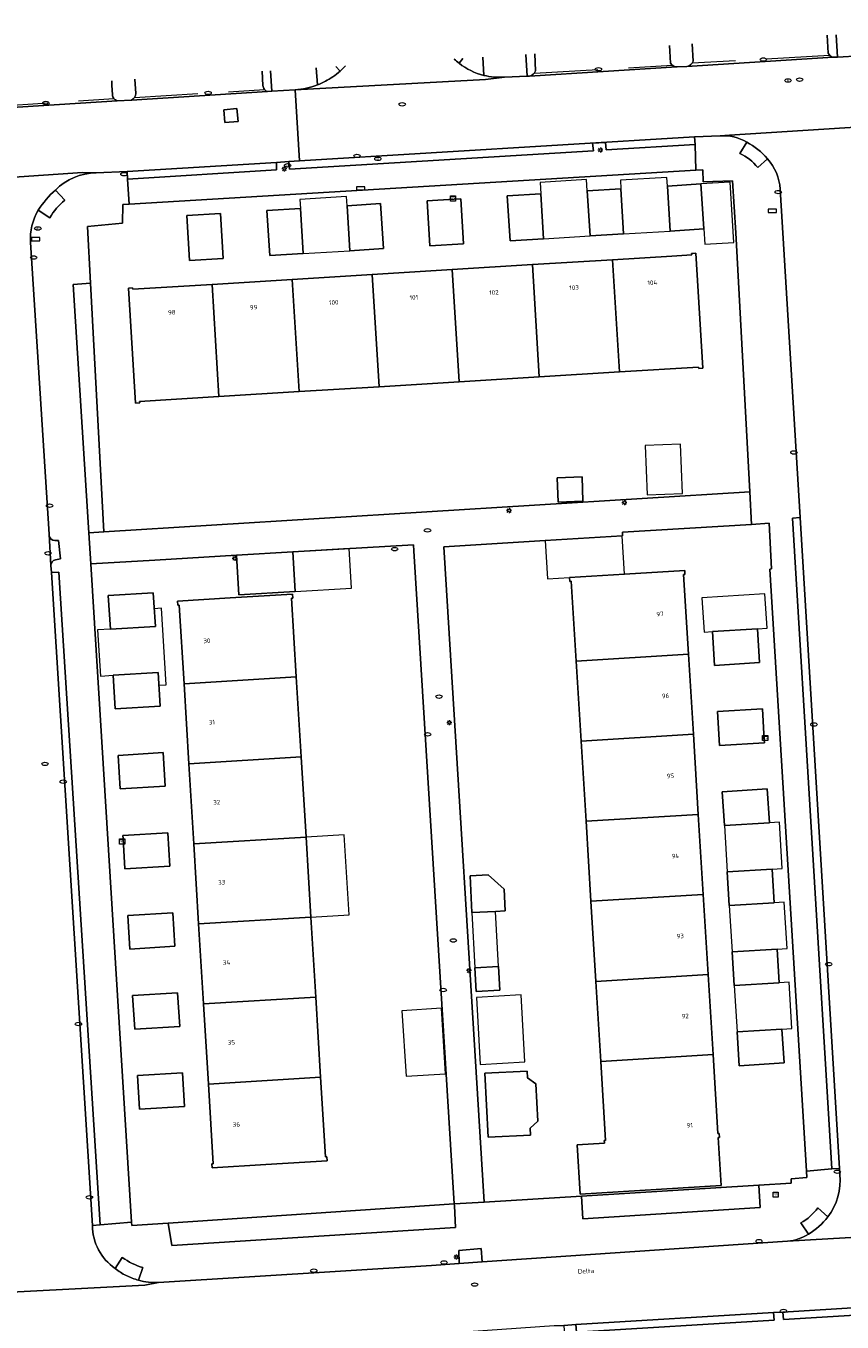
# Model space of a CAD drawing. Header units: metres. Extents: x 162098 to 162858, y 502351 to 503184.
# Tile 77 of 94: x 162283 to 162347, y 503056 to 503157. Entities that reach past the tile are written whole.
import ezdxf
from ezdxf.enums import TextEntityAlignment as Align

# ---------------------------------------------------------------- set-up
doc = ezdxf.new("R2010")
doc.units = ezdxf.units.M
doc.linetypes.add('RI-HWA-SO', pattern=[7.4, 5, -2.4])
doc.layers.add('B-PV-GR-BEPLANTING_CULTUUR_HEESTERS-GV', color=7, linetype='Continuous', lineweight=13, true_color=0x99cc00)
doc.layers.add('B-PV-RI-HWA_GOOT_MOLGOOT-G', color=150, linetype='RI-HWA-SO', lineweight=18, true_color=0x007fff)
for name, color, linetype, lineweight in [('B-PV-IE-MEUBILAIR-S', 252, 'Continuous', 13), ('B-PV-OG-BEBOUWING-GV', 7, 'Continuous', 18), ('B-PV-OG-BEBOUWING-T18', 7, 'Continuous', 18), ('B-PV-OG-BEBOUWING_LUIFEL-GV', 7, 'Continuous', 18), ('B-PV-OG-BEBOUWING_OVERBOUWING-GV', 7, 'Continuous', 18), ('B-PV-OG-BEBOUWING_SCHUUR-GV', 7, 'Continuous', 18), ('B-PV-OG-TERREIN_ERF-GV', 252, 'Continuous', 13), ('B-PV-OG-TOPOGRAFIE-T18', 7, 'Continuous', 18), ('B-PV-VH-OPENVERHARDING_BETONELEMENT-GV', 252, 'Continuous', 13), ('B-PV-VH-OPENVERHARDING_BETONSTRAATSTEEN-GV', 252, 'Continuous', 13), ('B-PV-VH-OPENVERHARDING_TEGEL-GV', 252, 'Continuous', 13)]:
    doc.layers.add(name, color=color, linetype=linetype, lineweight=lineweight)
doc.styles.add('NLCS-ISO', font='NLCS-ISO.ttf')
doc.styles.add('NLCS-ISO-M200-T18', font='NLCS-ISO.ttf', dxfattribs={"height": 1.8})

# ---------------------------------------------------------------- blocks, each defined once
blk = doc.blocks.new('SIE-MEUBILAIR_BORD_STRAATNAAM-SO')
blk.add_lwpolyline([(-1.625, -0.625), (1.625, -0.625), (1.625, 0.625), (-1.625, 0.625)], close=True)
blk = doc.blocks.new('SIE-MEUBILAIR_KAST_TELECOM-SO')
for points in [[(-1, 1), (1, 1), (1, 0.84), (-1, 0.84)], [(-1, 0.76), (1, 0.76), (1, -1), (-1, -1)]]:
    blk.add_lwpolyline(points, close=True)
at = {"style": 'NLCS-ISO'}
blk.add_text('tele', height=0.75, dxfattribs=at).set_placement((0, 0), align=Align.MIDDLE_CENTER)
blk = doc.blocks.new('SIE-MEUBILAIR_PAAL_LICHTMAST-SO')
for points in [[(-0.62, 0), (-1, 0)], [(-0.71, 0.71), (-0.44, 0.44)], [(0, 1), (0, 0.62)], [(0.44, 0.44), (0.71, 0.71)], [(1, 0), (0.62, 0)], [(-0.71, -0.71), (-0.44, -0.44)], [(0, -0.62), (0, -1)], [(0.44, -0.44), (0.71, -0.71)]]:
    blk.add_lwpolyline(points)
blk.add_circle((0, 0), 0.5)
blk = doc.blocks.new('SIE-MEUBILAIR_PUT_RIOOLPUT-SO')
blk.add_ellipse((0, 0), major_axis=(1.25, 0), ratio=0.54)
blk = doc.blocks.new('SIE-MEUBILAIR_PUT_KOLK-SO')
blk.add_ellipse((0, 0), major_axis=(1.25, 0), ratio=0.54)
blk = doc.blocks.new('SIE-MEUBILAIR_PUT_DRAINAGEPUT-SO')
blk.add_ellipse((0, 0), major_axis=(1.25, 0), ratio=0.54)
at = {"style": 'NLCS-ISO'}
blk.add_text('dr', height=0.75, dxfattribs=at).set_placement((0.03, 0), align=Align.MIDDLE_CENTER)
blk = doc.blocks.new('SIE-MEUBILAIR_PUT_WATERLEIDINGPUT-SO')
blk.add_ellipse((0, 0), major_axis=(1.25, 0), ratio=0.54)
at = {"style": 'NLCS-ISO'}
blk.add_text('wl', height=0.75, dxfattribs=at).set_placement((-0.14, 0), align=Align.MIDDLE_CENTER)

msp = doc.modelspace()

# ---------------------------------------------------------------- linework, layer by layer
at = {"layer": 'B-PV-GR-BEPLANTING_CULTUUR_HEESTERS-GV'}
for points in [[(162346.887, 503156.737), (162346.993, 503154.988), (162348.757, 503155.08)], [(162320.838, 503153.415), (162322.633, 503153.484), (162322.528, 503155.189)], [(162306.156, 503152.801), (162306.071, 503154.143)], [(162319.137, 503154.974), (162319.226, 503153.549)], [(162302.479, 503153.915), (162302.586, 503152.311), (162304.41, 503152.404)]]:
    msp.add_lwpolyline(points, dxfattribs=at)
for points in [[(162319.226, 503153.549, 0.0793717), (162320.838, 503153.415)], [(162304.41, 503152.404, 0.0358984), (162305.298, 503152.538)], [(162305.298, 503152.538, 0.0362931), (162306.156, 503152.801)]]:
    msp.add_lwpolyline(points, format="xyb", dxfattribs=at)
for points in [[(162288.214, 503117.611), (162289.4, 503117.699), (162289.404, 503117.699), (162288.352, 503137.232), (162286.977, 503137.113)], [(162327.003, 503063.725), (162340.921, 503064.639), (162340.806, 503066.381), (162326.897, 503065.517)], [(162317.003, 503063.054), (162316.913, 503064.745), (162316.903, 503064.917), (162294.443, 503063.394), (162294.725, 503061.633)]]:
    msp.add_lwpolyline(points, close=True, dxfattribs=at)
at = {"layer": 'B-PV-OG-BEBOUWING-GV'}
for points in [[(162336.276, 503145.016), (162333.641, 503144.854), (162333.859, 503141.322), (162336.494, 503141.483)], [(162321.064, 503144.083), (162321.281, 503140.549), (162323.916, 503140.711), (162323.699, 503144.245)], [(162327.352, 503144.468), (162327.569, 503140.935), (162330.204, 503141.097), (162329.987, 503144.63)], [(162302.199, 503142.924), (162302.416, 503139.392), (162305.051, 503139.554), (162304.834, 503143.086)], [(162308.488, 503143.31), (162308.705, 503139.778), (162311.34, 503139.94), (162311.123, 503143.472)], [(162316.902, 503143.83), (162314.776, 503143.696), (162314.993, 503140.163), (162317.628, 503140.325), (162317.411, 503143.858)], [(162295.911, 503142.539), (162296.128, 503139.006), (162298.763, 503139.167), (162298.546, 503142.701)], [(162329.328, 503139.068), (162323.04, 503138.681), (162323.582, 503129.868), (162329.87, 503130.255)], [(162329.87, 503130.255), (162336.089, 503130.638), (162336.096, 503130.527), (162336.415, 503130.547), (162335.859, 503139.58), (162335.54, 503139.56), (162335.547, 503139.451), (162333.98, 503139.354), (162329.328, 503139.068)], [(162310.464, 503137.907), (162304.175, 503137.52), (162304.718, 503128.707), (162311.006, 503129.094)], [(162316.752, 503138.294), (162310.464, 503137.907), (162311.006, 503129.094), (162317.294, 503129.481)], [(162323.04, 503138.681), (162316.752, 503138.294), (162317.294, 503129.481), (162323.582, 503129.868)], [(162297.886, 503137.133), (162291.659, 503136.749), (162291.652, 503136.858), (162291.333, 503136.838), (162291.889, 503127.805), (162292.208, 503127.825), (162292.201, 503127.936), (162298.429, 503128.32)], [(162304.175, 503137.52), (162297.886, 503137.133), (162298.429, 503128.32), (162304.718, 503128.707)], [(162327.011, 503120.106), (162326.939, 503122.016), (162324.99, 503121.942), (162325.063, 503120.032)], [(162299.99, 503112.739), (162304.415, 503113.006), (162304.227, 503116.125), (162299.801, 503115.858)], [(162325.963, 503114.12), (162325.983, 503113.801), (162326.093, 503113.808), (162326.478, 503107.54), (162335.29, 503108.081), (162334.906, 503114.34), (162335.016, 503114.347), (162334.997, 503114.666), (162330.266, 503114.38)], [(162304.499, 503106.303), (162304.123, 503112.481), (162304.233, 503112.488), (162304.214, 503112.807), (162299.313, 503112.511), (162295.181, 503112.257), (162295.2, 503111.942), (162295.31, 503111.949), (162295.687, 503105.767)], [(162337.18, 503109.861), (162337.342, 503107.205), (162340.875, 503107.422), (162340.713, 503110.078)], [(162326.478, 503107.54), (162326.864, 503101.252), (162335.676, 503101.793), (162335.29, 503108.081)], [(162290.285, 503103.794), (162293.817, 503104.009), (162293.657, 503106.644), (162290.125, 503106.429)], [(162304.882, 503100.014), (162304.499, 503106.303), (162295.687, 503105.767), (162296.07, 503099.478)], [(162341.097, 503103.79), (162337.564, 503103.572), (162337.726, 503100.917), (162341.26, 503101.134), (162341.248, 503101.354)], [(162336.063, 503095.504), (162335.676, 503101.793), (162326.864, 503101.252), (162327.25, 503094.963)], [(162290.667, 503097.505), (162294.199, 503097.72), (162294.039, 503100.355), (162290.507, 503100.14)], [(162296.07, 503099.478), (162296.453, 503093.19), (162305.266, 503093.726), (162304.882, 503100.014)], [(162337.949, 503097.284), (162338.111, 503094.629), (162341.644, 503094.846), (162341.482, 503097.501)], [(162336.449, 503089.216), (162336.063, 503095.504), (162327.25, 503094.963), (162327.636, 503088.675)], [(162291.049, 503091.217), (162294.581, 503091.432), (162294.421, 503094.067), (162290.889, 503093.852), (162290.902, 503093.602)], [(162296.453, 503093.19), (162296.836, 503086.901), (162305.649, 503087.438), (162305.266, 503093.726)], [(162338.334, 503090.995), (162338.496, 503088.341), (162342.029, 503088.558), (162341.867, 503091.212)], [(162318.295, 503087.787), (162320.152, 503087.886), (162320.904, 503087.926), (162320.813, 503089.636), (162319.566, 503090.755), (162318.141, 503090.679)], [(162327.636, 503088.675), (162328.022, 503082.386), (162336.835, 503082.928), (162336.449, 503089.216)], [(162291.431, 503084.929), (162294.964, 503085.144), (162294.804, 503087.779), (162291.271, 503087.564)], [(162306.032, 503081.149), (162305.649, 503087.438), (162296.836, 503086.901), (162297.219, 503080.612)], [(162338.719, 503084.707), (162338.881, 503082.052), (162342.413, 503082.269), (162342.251, 503084.924)], [(162318.625, 503081.594), (162320.482, 503081.693), (162320.383, 503083.55), (162318.526, 503083.451)], [(162328.022, 503082.386), (162328.409, 503076.098), (162337.221, 503076.64), (162336.835, 503082.928)], [(162291.814, 503078.64), (162295.346, 503078.855), (162295.186, 503081.49), (162291.654, 503081.275)], [(162306.415, 503074.861), (162306.032, 503081.149), (162297.219, 503080.612), (162297.602, 503074.324)], [(162339.104, 503078.419), (162339.266, 503075.764), (162342.798, 503075.981), (162342.636, 503078.636)], [(162328.692, 503069.68), (162326.547, 503069.548), (162326.785, 503065.67), (162337.854, 503066.35), (162337.622, 503070.123), (162337.732, 503070.13), (162337.712, 503070.449), (162337.602, 503070.442), (162337.221, 503076.64), (162328.409, 503076.098), (162328.789, 503069.901), (162328.679, 503069.894)], [(162292.196, 503072.352), (162295.728, 503072.567), (162295.568, 503075.202), (162292.036, 503074.987)], [(162297.602, 503074.324), (162297.983, 503068.066), (162297.873, 503068.059), (162297.892, 503067.74), (162302.115, 503067.997), (162306.926, 503068.29), (162306.907, 503068.609), (162306.797, 503068.602), (162306.415, 503074.861)], [(162322.648, 503074.815), (162322.62, 503075.344), (162319.3, 503075.167), (162319.568, 503070.14), (162322.888, 503070.317), (162322.86, 503070.846), (162323.465, 503071.396), (162323.309, 503074.333)]]:
    msp.add_lwpolyline(points, close=True, dxfattribs=at)
for points in [[(162293.324, 503112.149), (162293.278, 503112.9), (162289.745, 503112.685)], [(162289.745, 503112.685), (162289.905, 503110.05)], [(162289.905, 503110.05), (162293.438, 503110.265), (162293.324, 503112.149)]]:
    msp.add_lwpolyline(points, dxfattribs=at)
at = {"layer": 'B-PV-OG-BEBOUWING_LUIFEL-GV'}
for points in [[(162327.569, 503140.935), (162327.352, 503144.468), (162327.296, 503145.372), (162323.643, 503145.145), (162323.699, 503144.245), (162323.916, 503140.711)], [(162329.987, 503144.63), (162330.204, 503141.097), (162333.859, 503141.322), (162333.641, 503144.854), (162333.599, 503145.532), (162329.945, 503145.305)], [(162336.276, 503145.016), (162336.494, 503141.483), (162336.568, 503140.279), (162338.853, 503140.42), (162338.562, 503145.157)], [(162304.834, 503143.086), (162305.051, 503139.554), (162308.705, 503139.778), (162308.488, 503143.31), (162308.443, 503144.03), (162304.79, 503143.803)], [(162308.653, 503116.392), (162304.227, 503116.125), (162304.415, 503113.006), (162308.841, 503113.274)], [(162289.905, 503110.05), (162288.9, 503109.989), (162289.12, 503106.368), (162290.125, 503106.429), (162293.657, 503106.644), (162293.717, 503105.648), (162294.28, 503105.682), (162293.917, 503111.69), (162293.354, 503111.656), (162293.438, 503110.265)], [(162338.334, 503090.995), (162341.867, 503091.212), (162342.653, 503091.259), (162342.433, 503094.894), (162341.644, 503094.846), (162338.111, 503094.629)], [(162305.649, 503087.438), (162308.654, 503087.621), (162308.271, 503093.909), (162305.266, 503093.726)], [(162338.719, 503084.707), (162342.251, 503084.924), (162343.034, 503084.971), (162342.815, 503088.605), (162342.029, 503088.558), (162338.496, 503088.341)], [(162318.526, 503083.451), (162320.383, 503083.55), (162320.152, 503087.886), (162318.295, 503087.787)], [(162342.413, 503082.269), (162338.881, 503082.052), (162339.104, 503078.419), (162342.636, 503078.636), (162343.416, 503078.683), (162343.196, 503082.316)]]:
    msp.add_lwpolyline(points, close=True, dxfattribs=at)
at = {"layer": 'B-PV-OG-BEBOUWING_OVERBOUWING-GV'}
for points in [[(162334.824, 503120.712), (162334.677, 503124.578), (162331.894, 503124.472), (162332.041, 503120.606)], [(162337.18, 503109.861), (162340.713, 503110.078), (162341.463, 503110.124), (162341.297, 503112.823), (162336.351, 503112.519), (162336.517, 503109.82)], [(162318.93, 503075.868), (162322.444, 503076.055), (162322.164, 503081.321), (162318.65, 503081.133)], [(162315.891, 503080.277), (162312.8, 503080.085), (162313.119, 503074.946), (162316.209, 503075.137)]]:
    msp.add_lwpolyline(points, close=True, dxfattribs=at)
at = {"layer": 'B-PV-OG-BEBOUWING_SCHUUR-GV'}
msp.add_lwpolyline([(162324.217, 503114.014), (162325.963, 503114.12), (162330.266, 503114.38), (162330.084, 503117.384), (162324.035, 503117.019), (162324.035, 503117.01)], close=True, dxfattribs=at)
at = {"layer": 'B-PV-OG-TERREIN_ERF-GV'}
for points in [[(162335.878, 503146.099), (162291.375, 503143.429), (162290.894, 503143.4), (162290.859, 503141.951), (162290.852, 503141.95), (162288.113, 503141.675), (162288.352, 503137.232), (162289.404, 503117.699), (162340.113, 503120.839), (162339.023, 503141.17), (162338.737, 503145.266), (162336.446, 503145.176), (162336.43, 503146.132)], [(162336.276, 503145.016), (162336.494, 503141.483), (162333.859, 503141.322), (162333.641, 503144.854)], [(162321.064, 503144.083), (162323.699, 503144.245), (162323.916, 503140.711), (162321.281, 503140.549)], [(162327.352, 503144.468), (162329.987, 503144.63), (162330.204, 503141.097), (162327.569, 503140.935)], [(162302.199, 503142.924), (162304.834, 503143.086), (162305.051, 503139.554), (162302.416, 503139.392)], [(162308.488, 503143.31), (162311.123, 503143.472), (162311.34, 503139.94), (162308.705, 503139.778)], [(162316.902, 503143.83), (162317.411, 503143.858), (162317.628, 503140.325), (162314.993, 503140.163), (162314.776, 503143.696)], [(162295.911, 503142.539), (162298.546, 503142.701), (162298.763, 503139.167), (162296.128, 503139.006)], [(162311.006, 503129.094), (162304.718, 503128.707), (162298.429, 503128.32), (162292.201, 503127.936), (162292.208, 503127.825), (162291.889, 503127.805), (162291.333, 503136.838), (162291.652, 503136.858), (162291.659, 503136.749), (162297.886, 503137.133), (162304.175, 503137.52), (162310.464, 503137.907), (162316.752, 503138.294), (162323.04, 503138.681), (162329.328, 503139.068), (162333.98, 503139.354), (162335.547, 503139.451), (162335.54, 503139.56), (162335.859, 503139.58), (162336.415, 503130.547), (162336.096, 503130.527), (162336.089, 503130.638), (162329.87, 503130.255), (162323.582, 503129.868), (162317.294, 503129.481)], [(162327.011, 503120.106), (162325.063, 503120.032), (162324.99, 503121.942), (162326.939, 503122.016)], [(162340.249, 503118.283), (162330.125, 503117.68), (162330.106, 503117.385), (162330.084, 503117.384), (162324.035, 503117.019), (162324.035, 503117.01), (162316.097, 503116.53), (162319.263, 503065.048), (162326.897, 503065.517), (162340.806, 503066.381), (162343.346, 503066.528), (162343.352, 503066.88), (162344.579, 503066.97), (162344.549, 503067.468), (162341.68, 503114.774), (162341.809, 503114.793), (162341.621, 503118.365)], [(162304.227, 503116.125), (162304.415, 503113.006), (162299.99, 503112.739), (162299.801, 503115.858), (162293.4, 503115.48), (162288.384, 503115.182), (162291.576, 503063.463), (162291.592, 503063.201), (162294.443, 503063.394), (162316.903, 503064.917), (162313.725, 503116.197), (162313.696, 503116.686)], [(162326.478, 503107.54), (162326.093, 503113.808), (162325.983, 503113.801), (162325.963, 503114.12), (162330.266, 503114.38), (162334.997, 503114.666), (162335.016, 503114.347), (162334.906, 503114.34), (162335.29, 503108.081), (162335.676, 503101.793), (162336.063, 503095.504), (162336.449, 503089.216), (162336.835, 503082.928), (162337.221, 503076.64), (162337.602, 503070.442), (162337.712, 503070.449), (162337.732, 503070.13), (162337.622, 503070.123), (162337.854, 503066.35), (162326.785, 503065.67), (162326.547, 503069.548), (162328.692, 503069.68), (162328.679, 503069.894), (162328.789, 503069.901), (162328.409, 503076.098), (162328.022, 503082.386), (162327.636, 503088.675), (162327.25, 503094.963), (162326.864, 503101.252)], [(162289.905, 503110.05), (162289.745, 503112.685), (162293.278, 503112.9), (162293.324, 503112.149), (162293.438, 503110.265)], [(162306.032, 503081.149), (162306.415, 503074.861), (162306.797, 503068.602), (162306.907, 503068.609), (162306.926, 503068.29), (162302.115, 503067.997), (162297.892, 503067.74), (162297.873, 503068.059), (162297.983, 503068.066), (162297.602, 503074.324), (162297.219, 503080.612), (162296.836, 503086.901), (162296.453, 503093.19), (162296.07, 503099.478), (162295.687, 503105.767), (162295.31, 503111.949), (162295.2, 503111.942), (162295.181, 503112.257), (162299.313, 503112.511), (162304.214, 503112.807), (162304.233, 503112.488), (162304.123, 503112.481), (162304.499, 503106.303), (162304.882, 503100.014), (162305.266, 503093.726), (162305.649, 503087.438)], [(162337.18, 503109.861), (162340.713, 503110.078), (162340.875, 503107.422), (162337.342, 503107.205)], [(162290.285, 503103.794), (162290.125, 503106.429), (162293.657, 503106.644), (162293.817, 503104.009)], [(162341.097, 503103.79), (162341.248, 503101.354), (162341.26, 503101.134), (162337.726, 503100.917), (162337.564, 503103.572)], [(162290.667, 503097.505), (162290.507, 503100.14), (162294.039, 503100.355), (162294.199, 503097.72)], [(162337.949, 503097.284), (162341.482, 503097.501), (162341.644, 503094.846), (162338.111, 503094.629)], [(162291.049, 503091.217), (162290.902, 503093.602), (162290.889, 503093.852), (162294.421, 503094.067), (162294.581, 503091.432)], [(162338.334, 503090.995), (162341.867, 503091.212), (162342.029, 503088.558), (162338.496, 503088.341)], [(162318.295, 503087.787), (162318.141, 503090.679), (162319.566, 503090.755), (162320.813, 503089.636), (162320.904, 503087.926), (162320.152, 503087.886)], [(162291.431, 503084.929), (162291.271, 503087.564), (162294.804, 503087.779), (162294.964, 503085.144)], [(162338.719, 503084.707), (162342.251, 503084.924), (162342.413, 503082.269), (162338.881, 503082.052)], [(162318.625, 503081.594), (162318.526, 503083.451), (162320.383, 503083.55), (162320.482, 503081.693)], [(162291.814, 503078.64), (162291.654, 503081.275), (162295.186, 503081.49), (162295.346, 503078.855)], [(162339.104, 503078.419), (162342.636, 503078.636), (162342.798, 503075.981), (162339.266, 503075.764)], [(162292.196, 503072.352), (162292.036, 503074.987), (162295.568, 503075.202), (162295.728, 503072.567)], [(162322.648, 503074.815), (162323.309, 503074.333), (162323.465, 503071.396), (162322.86, 503070.846), (162322.888, 503070.317), (162319.568, 503070.14), (162319.3, 503075.167), (162322.62, 503075.344)]]:
    msp.add_lwpolyline(points, close=True, dxfattribs=at)
at = {"layer": 'B-PV-RI-HWA_GOOT_MOLGOOT-G'}
for points in [[(162323.197, 503153.727), (162334.014, 503154.341)], [(162346.372, 503155.115), (162335.572, 503154.494)], [(162291.791, 503151.812), (162302.011, 503152.434)], [(162280.015, 503151.078), (162290.19, 503151.721)]]:
    msp.add_lwpolyline(points, dxfattribs=at)
at = {"layer": 'B-PV-VH-OPENVERHARDING_BETONELEMENT-GV'}
for points in [[(162307.615, 503154.241), (162307.94, 503153.877)], [(162317.284, 503154.494), (162317.582, 503154.875)], [(162339.869, 503148.308), (162339.33, 503147.406)], [(162340.735, 503146.307), (162341.491, 503146.999)], [(162286.323, 503143.747), (162285.593, 503144.543)], [(162284.248, 503142.966), (162285.155, 503142.368)], [(162346.24, 503063.894), (162345.457, 503064.607)], [(162344.116, 503063.41), (162344.716, 503062.531)], [(162290.842, 503060.708), (162290.277, 503059.838)], [(162292.116, 503058.912), (162292.461, 503059.905)]]:
    msp.add_lwpolyline(points, dxfattribs=at)
for points in [[(162307.94, 503153.877, 0.0244313), (162308.369, 503154.289)], [(162316.897, 503154.831, 0.0248545), (162317.284, 503154.494)], [(162341.491, 503146.999, 0.0917874), (162339.869, 503148.308)], [(162339.33, 503147.406, -0.1189895), (162340.735, 503146.307)], [(162285.593, 503144.543, 0.07049), (162284.248, 503142.966)], [(162285.155, 503142.368, -0.0914704), (162286.323, 503143.747)], [(162345.457, 503064.607, -0.1071391), (162344.116, 503063.41)], [(162344.716, 503062.531, 0.088342), (162346.24, 503063.894)], [(162292.461, 503059.905, -0.0868612), (162290.842, 503060.708)], [(162290.277, 503059.838, 0.05094), (162291.148, 503059.28)], [(162291.148, 503059.28, 0.0519932), (162292.116, 503058.912)]]:
    msp.add_lwpolyline(points, format="xyb", dxfattribs=at)
for points in [[(162327.835, 503147.62), (162327.767, 503148.221), (162328.784, 503148.287), (162328.822, 503147.69), (162335.81, 503148.109), (162335.772, 503148.713), (162304.745, 503146.83), (162303.911, 503146.779), (162303.964, 503146.189)], [(162291.252, 503145.402), (162302.961, 503146.122), (162302.947, 503146.712), (162291.227, 503145.994)], [(162344.071, 503118.833), (162343.473, 503118.766), (162346.551, 503067.652), (162347.162, 503067.68)], [(162288.49, 503063.214), (162289.101, 503063.272), (162285.865, 503114.519), (162285.285, 503114.489)], [(162319.007, 503061.406), (162317.254, 503061.258), (162317.301, 503060.222), (162319.09, 503060.359)], [(162342.69, 503056.409), (162342.746, 503055.817), (162373.461, 503057.69), (162373.411, 503058.324)], [(162326.451, 503055.439), (162326.513, 503054.827), (162342.017, 503055.777), (162341.975, 503056.372)]]:
    msp.add_lwpolyline(points, close=True, dxfattribs=at)
at = {"layer": 'B-PV-VH-OPENVERHARDING_BETONSTRAATSTEEN-GV'}
for points in [[(162348.757, 503155.08), (162346.993, 503154.988), (162346.65, 503154.967), (162335.175, 503154.256), (162334.412, 503154.212), (162334.378, 503154.209), (162322.805, 503153.49), (162322.633, 503153.484), (162320.838, 503153.415), (162319.365, 503153.217), (162304.41, 503152.404), (162304.745, 503146.83), (162335.772, 503148.713), (162337.784, 503148.805), (162338.527, 503148.862), (162352.088, 503149.712), (162352.425, 503149.707), (162358.314, 503150.071), (162357.853, 503156.786), (162357.814, 503157.432)], [(162346.273, 503155.299), (162346.195, 503156.693)], [(162323.219, 503155.233), (162323.295, 503153.904)], [(162333.889, 503154.508), (162333.832, 503155.441), (162333.804, 503155.906)], [(162335.589, 503156.019), (162335.657, 503154.668)], [(162322.805, 503153.49), (162334.378, 503154.209)], [(162335.175, 503154.256), (162346.65, 503154.967)], [(162290.071, 503152.017), (162290.027, 503152.79), (162290.008, 503153.122)], [(162291.825, 503153.238), (162291.897, 503152.123)], [(162301.878, 503152.755), (162301.814, 503153.873)], [(162304.41, 503152.404), (162319.365, 503153.217), (162320.838, 503153.415)], [(162267.508, 503151.692), (162267.726, 503148.286), (162267.786, 503147.34), (162267.936, 503144.559), (162272.775, 503144.888), (162287.708, 503145.92), (162288.778, 503145.888), (162291.227, 503145.994), (162302.947, 503146.712), (162303.911, 503146.779), (162304.745, 503146.83), (162304.41, 503152.404), (162302.586, 503152.311), (162302.235, 503152.281), (162291.555, 503151.611), (162290.448, 503151.549), (162279.713, 503150.868), (162279.436, 503150.857), (162278.376, 503150.759)], [(162291.555, 503151.611), (162302.235, 503152.281)], [(162279.713, 503150.868), (162290.448, 503151.549)], [(162352.425, 503149.707), (162352.088, 503149.712), (162338.527, 503148.862), (162337.784, 503148.805)], [(162288.778, 503145.888), (162287.708, 503145.92), (162272.775, 503144.888)], [(162342.492, 503144.612), (162344.071, 503118.833), (162347.162, 503067.68), (162347.186, 503067.231)], [(162288.49, 503063.214), (162285.285, 503114.489), (162285.226, 503115.049), (162285.095, 503117.508), (162283.627, 503140.41)], [(162285.101, 503117.416), (162285.095, 503117.508), (162285.226, 503115.049)], [(162285.591, 503115.499), (162285.72, 503115.527), (162285.977, 503115.582), (162285.835, 503117.025), (162285.556, 503117.01)], [(162374.102, 503063.756), (162355.552, 503062.702), (162355.298, 503062.687), (162343.079, 503061.97), (162319.09, 503060.359), (162317.301, 503060.222), (162315.116, 503060.076), (162293.697, 503058.749), (162292.608, 503058.531), (162278.131, 503057.771), (162277.631, 503057.726), (162259.217, 503056.608), (162258.712, 503056.592), (162259.023, 503051.491)], [(162343.079, 503061.97), (162355.298, 503062.687), (162354.486, 503062.656)], [(162278.131, 503057.771), (162292.608, 503058.531), (162293.697, 503058.749)], [(162259.338, 503051.214), (162262.352, 503051.402), (162293.463, 503053.33), (162294.479, 503053.398), (162311.836, 503054.466), (162312.419, 503054.507), (162324.742, 503055.356), (162325.496, 503055.362), (162326.451, 503055.439), (162341.975, 503056.372), (162342.69, 503056.409), (162373.411, 503058.324)]]:
    msp.add_lwpolyline(points, dxfattribs=at)
for points in [[(162346.65, 503154.967, -0.3031866), (162346.273, 503155.299)], [(162308.369, 503154.289, -0.0244313), (162307.94, 503153.877)], [(162317.284, 503154.494, -0.0248545), (162316.897, 503154.831)], [(162319.226, 503153.549, -0.1056108), (162317.284, 503154.494)], [(162334.378, 503154.209, -0.2968325), (162333.889, 503154.508)], [(162335.657, 503154.668, -0.2952437), (162335.175, 503154.256)], [(162307.375, 503153.442, -0.0568461), (162306.156, 503152.801)], [(162307.94, 503153.877, -0.0300128), (162307.375, 503153.442)], [(162320.838, 503153.415, -0.0793717), (162319.226, 503153.549)], [(162323.295, 503153.904, -0.2654704), (162322.805, 503153.49)], [(162291.897, 503152.123, -0.2738746), (162291.555, 503151.611)], [(162302.01, 503152.433, -0.1675529), (162301.878, 503152.755)], [(162302.235, 503152.281, -0.1246185), (162302.01, 503152.433)], [(162305.298, 503152.538, -0.0358984), (162304.41, 503152.404)], [(162306.156, 503152.801, -0.0362931), (162305.298, 503152.538)], [(162290.19, 503151.721, -0.1519204), (162290.071, 503152.017)], [(162290.448, 503151.549, -0.1484799), (162290.19, 503151.721)], [(162337.784, 503148.805, -0.1463151), (162339.869, 503148.308)], [(162339.869, 503148.308, -0.0917874), (162341.491, 503146.999)], [(162341.491, 503146.999, -0.1678198), (162342.492, 503144.612)], [(162285.593, 503144.543, -0.1937707), (162288.778, 503145.888)], [(162284.248, 503142.966, -0.07049), (162285.593, 503144.543)], [(162283.627, 503140.41, -0.1467936), (162284.248, 503142.966)], [(162285.556, 503117.01, -0.4123641), (162285.101, 503117.416)], [(162285.226, 503115.049, -0.3544574), (162285.591, 503115.499)], [(162347.186, 503067.231, -0.1846261), (162346.24, 503063.894)], [(162346.24, 503063.894, -0.088342), (162344.716, 503062.531)], [(162290.277, 503059.838, -0.2419462), (162288.49, 503063.214)], [(162344.716, 503062.531, -0.1154981), (162343.079, 503061.97)], [(162291.148, 503059.28, -0.05094), (162290.277, 503059.838)], [(162292.116, 503058.912, -0.0519932), (162291.148, 503059.28)], [(162293.697, 503058.749, -0.0892139), (162292.116, 503058.912)]]:
    msp.add_lwpolyline(points, format="xyb", dxfattribs=at)
for points in [[(162299.93, 503149.937), (162299.843, 503150.947), (162298.802, 503150.853), (162298.881, 503149.837)], [(162299.843, 503150.947), (162299.93, 503149.937), (162298.881, 503149.837), (162298.802, 503150.853)]]:
    msp.add_lwpolyline(points, close=True, dxfattribs=at)
at = {"layer": 'B-PV-VH-OPENVERHARDING_TEGEL-GV'}
for points in [[(162346.195, 503156.693), (162346.273, 503155.299)], [(162346.65, 503154.967), (162346.993, 503154.988), (162346.887, 503156.737)], [(162322.528, 503155.189), (162322.633, 503153.484), (162322.805, 503153.49)], [(162323.295, 503153.904), (162323.219, 503155.233)], [(162333.804, 503155.906), (162333.832, 503155.441), (162333.889, 503154.508)], [(162335.657, 503154.668), (162335.589, 503156.019)], [(162306.071, 503154.143), (162306.156, 503152.801)], [(162307.94, 503153.877), (162307.615, 503154.241)], [(162317.582, 503154.875), (162317.284, 503154.494)], [(162319.226, 503153.549), (162319.137, 503154.974)], [(162334.378, 503154.209), (162334.412, 503154.212), (162335.175, 503154.256)], [(162290.008, 503153.122), (162290.027, 503152.79), (162290.071, 503152.017)], [(162291.897, 503152.123), (162291.825, 503153.238)], [(162301.814, 503153.873), (162301.878, 503152.755)], [(162302.235, 503152.281), (162302.586, 503152.311), (162302.479, 503153.915)], [(162290.448, 503151.549), (162291.555, 503151.611)], [(162337.784, 503148.805), (162335.772, 503148.713), (162335.81, 503148.109), (162335.878, 503146.099), (162336.43, 503146.132), (162336.446, 503145.176), (162338.737, 503145.266), (162339.023, 503141.17), (162340.113, 503120.839), (162340.249, 503118.283), (162341.621, 503118.365), (162341.809, 503114.793), (162341.68, 503114.774), (162344.549, 503067.468), (162346.551, 503067.652), (162343.473, 503118.766)], [(162339.33, 503147.406), (162339.869, 503148.308)], [(162341.491, 503146.999), (162340.735, 503146.307)], [(162288.384, 503115.182), (162288.214, 503117.611), (162286.977, 503137.113), (162288.352, 503137.232), (162288.113, 503141.675), (162290.852, 503141.95), (162290.859, 503141.951), (162290.894, 503143.4), (162291.375, 503143.429), (162291.252, 503145.402), (162291.227, 503145.994), (162288.778, 503145.888)], [(162285.593, 503144.543), (162286.323, 503143.747)], [(162343.473, 503118.766), (162344.071, 503118.833), (162342.492, 503144.612)], [(162285.155, 503142.368), (162284.248, 503142.966)], [(162283.627, 503140.41), (162285.095, 503117.508), (162285.101, 503117.416)], [(162285.556, 503117.01), (162285.835, 503117.025), (162285.977, 503115.582), (162285.72, 503115.527), (162285.591, 503115.499)], [(162285.226, 503115.049), (162285.285, 503114.489), (162285.865, 503114.519), (162289.101, 503063.272), (162291.576, 503063.463), (162288.384, 503115.182)], [(162347.186, 503067.231), (162347.162, 503067.68), (162346.551, 503067.652), (162344.549, 503067.468), (162344.579, 503066.97), (162343.352, 503066.88), (162343.346, 503066.528), (162340.806, 503066.381), (162340.921, 503064.639), (162327.003, 503063.725), (162326.897, 503065.517), (162319.263, 503065.048), (162316.903, 503064.917), (162316.913, 503064.745), (162317.003, 503063.054), (162294.725, 503061.633), (162294.443, 503063.394), (162291.592, 503063.201), (162291.576, 503063.463), (162289.101, 503063.272), (162288.49, 503063.214)], [(162345.457, 503064.607), (162346.24, 503063.894)], [(162344.716, 503062.531), (162344.116, 503063.41)], [(162293.697, 503058.749), (162315.116, 503060.076), (162317.301, 503060.222), (162317.254, 503061.258), (162319.007, 503061.406), (162319.09, 503060.359), (162343.079, 503061.97)], [(162290.277, 503059.838), (162290.842, 503060.708)], [(162292.461, 503059.905), (162292.116, 503058.912)]]:
    msp.add_lwpolyline(points, dxfattribs=at)
for points in [[(162346.273, 503155.299, 0.3031866), (162346.65, 503154.967)], [(162317.284, 503154.494, 0.1056108), (162319.226, 503153.549)], [(162333.889, 503154.508, 0.2968325), (162334.378, 503154.209)], [(162335.175, 503154.256, 0.2952437), (162335.657, 503154.668)], [(162306.156, 503152.801, 0.0568461), (162307.375, 503153.442)], [(162307.375, 503153.442, 0.0300128), (162307.94, 503153.877)], [(162322.805, 503153.49, 0.2654704), (162323.295, 503153.904)], [(162291.555, 503151.611, 0.2738746), (162291.897, 503152.123)], [(162301.878, 503152.755, 0.1675529), (162302.01, 503152.433)], [(162302.01, 503152.433, 0.1246185), (162302.235, 503152.281)], [(162290.071, 503152.017, 0.1519204), (162290.19, 503151.721)], [(162290.19, 503151.721, 0.1484799), (162290.448, 503151.549)], [(162339.869, 503148.308, 0.1463151), (162337.784, 503148.805)], [(162340.735, 503146.307, 0.1189895), (162339.33, 503147.406)], [(162342.492, 503144.612, 0.1678198), (162341.491, 503146.999)], [(162288.778, 503145.888, 0.1937707), (162285.593, 503144.543)], [(162284.248, 503142.966, 0.1467936), (162283.627, 503140.41)], [(162286.323, 503143.747, 0.0914704), (162285.155, 503142.368)], [(162285.101, 503117.416, 0.4123641), (162285.556, 503117.01)], [(162285.591, 503115.499, 0.3544574), (162285.226, 503115.049)], [(162346.24, 503063.894, 0.1846261), (162347.186, 503067.231)], [(162344.116, 503063.41, 0.1071391), (162345.457, 503064.607)], [(162288.49, 503063.214, 0.2419462), (162290.277, 503059.838)], [(162343.079, 503061.97, 0.1154981), (162344.716, 503062.531)], [(162290.842, 503060.708, 0.0868612), (162292.461, 503059.905)], [(162292.116, 503058.912, 0.0892139), (162293.697, 503058.749)]]:
    msp.add_lwpolyline(points, format="xyb", dxfattribs=at)
for points in [[(162335.81, 503148.109), (162328.822, 503147.69), (162328.784, 503148.287), (162327.767, 503148.221), (162327.835, 503147.62), (162303.964, 503146.189), (162303.911, 503146.779), (162302.947, 503146.712), (162302.961, 503146.122), (162291.252, 503145.402), (162291.375, 503143.429), (162335.878, 503146.099)], [(162316.097, 503116.53), (162324.035, 503117.01), (162324.035, 503117.019), (162330.084, 503117.384), (162330.106, 503117.385), (162330.125, 503117.68), (162340.249, 503118.283), (162340.113, 503120.839), (162289.404, 503117.699), (162289.4, 503117.699), (162288.214, 503117.611), (162288.384, 503115.182), (162293.4, 503115.48), (162299.801, 503115.858), (162304.227, 503116.125), (162313.696, 503116.686), (162313.725, 503116.197), (162316.903, 503064.917), (162319.263, 503065.048)], [(162373.461, 503057.69), (162342.746, 503055.817), (162342.69, 503056.409), (162341.975, 503056.372), (162342.017, 503055.777), (162326.513, 503054.827), (162326.451, 503055.439), (162325.496, 503055.362), (162325.701, 503052.756), (162332.068, 503053.143), (162335.011, 503053.321), (162373.57, 503055.66)]]:
    msp.add_lwpolyline(points, close=True, dxfattribs=at)

# ---------------------------------------------------------------- block references
at = {"layer": 'B-PV-IE-MEUBILAIR-S', "xscale": 0.2, "yscale": 0.2, "zscale": 0.2}
for name, p in [('SIE-MEUBILAIR_PUT_KOLK-SO', (162328.226, 503154.027)), ('SIE-MEUBILAIR_PUT_KOLK-SO', (162341.169, 503154.79)), ('SIE-MEUBILAIR_PUT_DRAINAGEPUT-SO', (162343.107, 503153.144)), ('SIE-MEUBILAIR_PUT_RIOOLPUT-SO', (162344.02, 503153.211)), ('SIE-MEUBILAIR_PUT_KOLK-SO', (162297.577, 503152.168)), ('SIE-MEUBILAIR_PUT_KOLK-SO', (162284.843, 503151.374)), ('SIE-MEUBILAIR_PUT_RIOOLPUT-SO', (162312.817, 503151.274)), ('SIE-MEUBILAIR_PUT_KOLK-SO', (162309.268, 503147.221)), ('SIE-MEUBILAIR_PUT_WATERLEIDINGPUT-SO', (162310.91, 503146.992)), ('SIE-MEUBILAIR_PAAL_LICHTMAST-SO', (162328.378, 503147.679)), ('SIE-MEUBILAIR_PAAL_LICHTMAST-SO', (162303.563, 503146.2)), ('SIE-MEUBILAIR_PUT_WATERLEIDINGPUT-SO', (162303.819, 503146.479)), ('SIE-MEUBILAIR_PUT_KOLK-SO', (162290.97, 503145.79)), ('SIE-MEUBILAIR_BORD_STRAATNAAM-SO', (162309.567, 503144.676)), ('SIE-MEUBILAIR_KAST_TELECOM-SO', (162316.799, 503143.879)), ('SIE-MEUBILAIR_PUT_KOLK-SO', (162342.341, 503144.383)), ('SIE-MEUBILAIR_BORD_STRAATNAAM-SO', (162341.867, 503142.912)), ('SIE-MEUBILAIR_PUT_DRAINAGEPUT-SO', (162284.211, 503141.527)), ('SIE-MEUBILAIR_BORD_STRAATNAAM-SO', (162284.033, 503140.69)), ('SIE-MEUBILAIR_PUT_KOLK-SO', (162283.883, 503139.237)), ('SIE-MEUBILAIR_PUT_KOLK-SO', (162343.568, 503123.933)), ('SIE-MEUBILAIR_PUT_KOLK-SO', (162285.132, 503119.749)), ('SIE-MEUBILAIR_PAAL_LICHTMAST-SO', (162321.21, 503119.368)), ('SIE-MEUBILAIR_PAAL_LICHTMAST-SO', (162330.266, 503119.984)), ('SIE-MEUBILAIR_PUT_RIOOLPUT-SO', (162314.805, 503117.812)), ('SIE-MEUBILAIR_PUT_KOLK-SO', (162312.224, 503116.339)), ('SIE-MEUBILAIR_PUT_RIOOLPUT-SO', (162285.013, 503116.01)), ('SIE-MEUBILAIR_PAAL_LICHTMAST-SO', (162299.672, 503115.614)), ('SIE-MEUBILAIR_PUT_RIOOLPUT-SO', (162315.707, 503104.75)), ('SIE-MEUBILAIR_PAAL_LICHTMAST-SO', (162316.512, 503102.7)), ('SIE-MEUBILAIR_PUT_KOLK-SO', (162345.138, 503102.565)), ('SIE-MEUBILAIR_PUT_KOLK-SO', (162314.812, 503101.787)), ('SIE-MEUBILAIR_KAST_TELECOM-SO', (162341.315, 503101.507)), ('SIE-MEUBILAIR_PUT_RIOOLPUT-SO', (162284.77, 503099.465)), ('SIE-MEUBILAIR_PUT_KOLK-SO', (162286.204, 503098.071)), ('SIE-MEUBILAIR_KAST_TELECOM-SO', (162290.828, 503093.373)), ('SIE-MEUBILAIR_PUT_RIOOLPUT-SO', (162316.835, 503085.602)), ('SIE-MEUBILAIR_PUT_KOLK-SO', (162346.3, 503083.742)), ('SIE-MEUBILAIR_PAAL_LICHTMAST-SO', (162318.06, 503083.231)), ('SIE-MEUBILAIR_PUT_KOLK-SO', (162316.035, 503081.707)), ('SIE-MEUBILAIR_PUT_KOLK-SO', (162287.398, 503079.039)), ('SIE-MEUBILAIR_PUT_KOLK-SO', (162346.977, 503067.435)), ('SIE-MEUBILAIR_PUT_KOLK-SO', (162288.259, 503065.426)), ('SIE-MEUBILAIR_KAST_TELECOM-SO', (162342.143, 503065.644)), ('SIE-MEUBILAIR_PUT_KOLK-SO', (162340.833, 503061.982)), ('SIE-MEUBILAIR_PAAL_LICHTMAST-SO', (162317.064, 503060.737)), ('SIE-MEUBILAIR_PUT_KOLK-SO', (162305.878, 503059.662)), ('SIE-MEUBILAIR_PUT_KOLK-SO', (162316.094, 503060.309)), ('SIE-MEUBILAIR_PUT_RIOOLPUT-SO', (162318.502, 503058.57)), ('SIE-MEUBILAIR_PUT_KOLK-SO', (162342.752, 503056.495))]:
    msp.add_blockref(name, p, dxfattribs=at)

# ---------------------------------------------------------------- texts
at = {"layer": 'B-PV-OG-BEBOUWING-T18', "style": 'NLCS-ISO-M200-T18'}
for s, p in [('103', (162326.306, 503136.88)), ('104', (162332.459, 503137.266)), ('100', (162307.442, 503135.719)), ('101', (162313.73, 503136.106)), ('102', (162320.018, 503136.493)), ('98', (162294.731, 503134.936)), ('99', (162301.153, 503135.332)), ('97', (162333.057, 503111.242)), ('30', (162297.485, 503109.141)), ('96', (162333.487, 503104.814)), ('31', (162297.874, 503102.743)), ('95', (162333.873, 503098.526)), ('32', (162298.258, 503096.455)), ('94', (162334.259, 503092.237)), ('33', (162298.641, 503090.167)), ('93', (162334.645, 503085.949)), ('34', (162299.024, 503083.878)), ('92', (162335.032, 503079.661)), ('35', (162299.407, 503077.589)), ('36', (162299.799, 503071.153)), ('91', (162335.389, 503071.08))]:
    msp.add_text(s, height=0.36, rotation=3.5, dxfattribs=at).set_placement(p, align=Align.MIDDLE)
at = {"layer": 'B-PV-OG-TOPOGRAFIE-T18', "style": 'NLCS-ISO-M200-T18'}
msp.add_text('Delta', height=0.36, rotation=2.1, dxfattribs=at).set_placement((162327.247, 503059.638), align=Align.MIDDLE)

doc.saveas('drawing.dxf')
